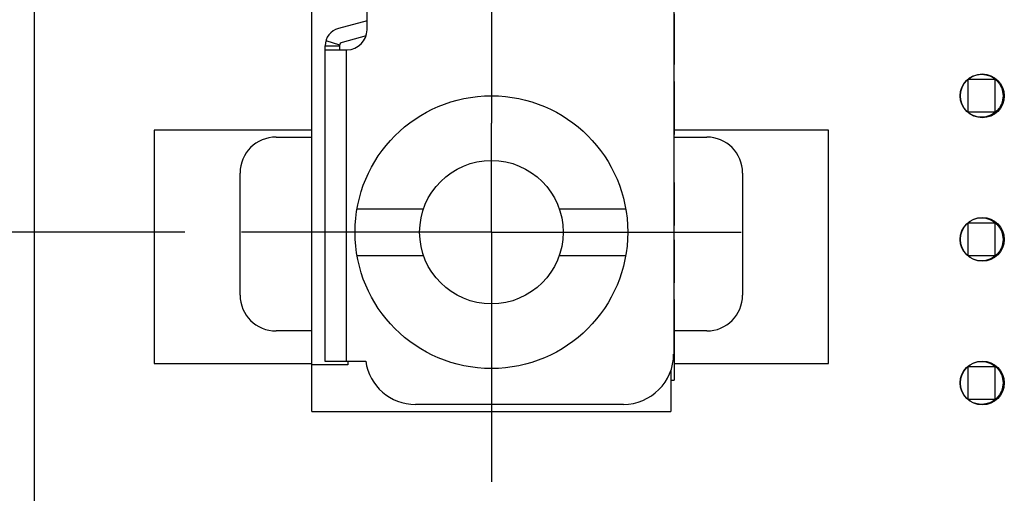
# Model space of a CAD drawing. Header units: inches. Extents: x 0 to 34, y 0 to 22.
# Tile 5 of 51: x 11.1 to 12.2, y 10.1 to 10.6. Entities that reach past the tile are written whole.
import ezdxf

# ---------------------------------------------------------------- set-up
doc = ezdxf.new("R2010")
doc.units = ezdxf.units.IN
doc.header["$LTSCALE"] = 1.87
doc.header["$MEASUREMENT"] = 0
doc.linetypes.add('CENTER', pattern=[0.6, 0.375, -0.075, 0.075, -0.075])
doc.layers.get('0').update_dxf_attribs({"linetype": 'CONTINUOUS'})
for name, color, linetype in [('02___PRT_ALL_AXES', 7, 'CONTINUOUS'), ('DATUMCURVES', 7, 'CONTINUOUS'), ('DIMENSIONS', 7, 'CONTINUOUS')]:
    doc.layers.add(name, color=color, linetype=linetype)
doc.styles.get("Standard").update_dxf_attribs({"font": 'txt', "width": 0.8})
doc.dimstyles.new('DIMSTYLE_2', dxfattribs={"dimtxt": 0.125, "dimasz": 0.18, "dimexe": 0.125, "dimexo": 0.0625, "dimgap": 0.03125, "dimtad": 0, "dimtih": 1, "dimtoh": 1, "dimlfac": 0.5, "dimdsep": 46, "dimtxsty": 'STANDARD', "dimblk": '_FILLED', "dimblk1": '_FILLED', "dimblk2": '_FILLED', "dimcen": 0.09, "dimadec": 0, "dimazin": 0, "dimtp": 0.001, "dimtm": 0.001, "dimtfac": 1, "dimtofl": 0, "dimtmove": 0, "dimatfit": 3, "dimldrblk": '_FILLED', "dimfxl": 1, "dimtolj": 1, "dimarcsym": 0})
doc.dimstyles.new('DIMSTYLE_3', dxfattribs={"dimtxt": 0.125, "dimasz": 0.18, "dimexe": 0.125, "dimexo": 0.0625, "dimgap": 0.03125, "dimtad": 0, "dimtih": 1, "dimtoh": 1, "dimlfac": 0.5, "dimdsep": 46, "dimtxsty": 'STANDARD', "dimblk": '_FILLED', "dimblk1": '_FILLED', "dimblk2": '_FILLED', "dimcen": 0.09, "dimadec": 0, "dimazin": 0, "dimtfac": 1, "dimtofl": 0, "dimtmove": 0, "dimatfit": 3, "dimldrblk": '_FILLED', "dimfxl": 1, "dimtolj": 1, "dimarcsym": 0})

# ---------------------------------------------------------------- blocks, each defined once
blk = doc.blocks.new('*D8')
at = {"layer": 'DIMENSIONS', "color": 2, "linetype": 'CONTINUOUS'}
blk.add_line((11.314, 10.3909), (10.4614, 10.3909), dxfattribs=at)
at = {"layer": 'DIMENSIONS', "color": 2, "linetype": 'CONTINUOUS', "insert": (10.3989, 10.4534), "char_height": 0.125, "width": 1.325, "attachment_point": 3, "line_spacing_factor": 0.9}
blk.add_mtext('53.11{\\Ftxt.shx;\\W1.000000;\\H0.125000; }[2.091]', dxfattribs=at)
blk = doc.blocks.new('_FILLED')
at = {"color": 0, "linetype": 'BYBLOCK'}
blk.add_solid([(0, 0), (-1, 0.1736), (-1, -0.1736)], dxfattribs=at)
blk = doc.blocks.new('*D9')
at = {"layer": 'DIMENSIONS', "color": 2, "linetype": 'CONTINUOUS'}
blk.add_line((11.314, 13.3594), (10.4614, 13.3594), dxfattribs=at)
at = {"layer": 'DIMENSIONS', "color": 2, "linetype": 'CONTINUOUS', "insert": (10.3989, 13.4219), "char_height": 0.125, "width": 1.325, "attachment_point": 3, "line_spacing_factor": 0.9}
blk.add_mtext('90.81{\\Ftxt.shx;\\W1.000000;\\H0.125000; }[3.575]', dxfattribs=at)
blk = doc.blocks.new('*D10')
at = {"layer": 'DIMENSIONS', "color": 2, "linetype": 'CONTINUOUS'}
blk.add_line((11.4451, 13.9853), (10.4614, 13.9853), dxfattribs=at)
at = {"layer": 'DIMENSIONS', "color": 2, "linetype": 'CONTINUOUS', "insert": (10.3989, 14.0478), "char_height": 0.125, "width": 1.625, "attachment_point": 3, "line_spacing_factor": 0.9}
blk.add_mtext('2X 98.75{\\Ftxt.shx;\\W1.000000;\\H0.125000; }[3.888]', dxfattribs=at)
blk = doc.blocks.new('*D11')
at = {"layer": 'DIMENSIONS', "color": 2, "linetype": 'CONTINUOUS'}
blk.add_line((11.1651, 14.2295), (10.4614, 14.2295), dxfattribs=at)
at = {"layer": 'DIMENSIONS', "color": 2, "linetype": 'CONTINUOUS', "insert": (10.3989, 14.292), "char_height": 0.125, "width": 1.425, "attachment_point": 3, "line_spacing_factor": 0.9}
blk.add_mtext('101.86{\\Ftxt.shx;\\W1.000000;\\H0.125000; }[4.010]', dxfattribs=at)
blk = doc.blocks.new('*D14')
at = {"layer": 'DIMENSIONS', "color": 2, "linetype": 'CONTINUOUS'}
blk.add_line((11.1489, 6.2257), (11.1489, 5.5219), dxfattribs=at)
at = {"layer": 'DIMENSIONS', "color": 2, "linetype": 'CONTINUOUS', "insert": (11.0864, 5.4594), "char_height": 0.125, "width": 0.825, "attachment_point": 3, "rotation": 90, "line_spacing_factor": 0.9}
blk.add_mtext('0{\\Ftxt.shx;\\W1.000000;\\H0.125000; }[.000]', dxfattribs=at)
blk = doc.blocks.new('*D15')
at = {"layer": 'DIMENSIONS', "color": 2, "linetype": 'CONTINUOUS'}
blk.add_line((11.1489, 10.157), (11.1489, 5.5219), dxfattribs=at)
at = {"layer": 'DIMENSIONS', "color": 2, "linetype": 'CONTINUOUS', "insert": (11.0864, 5.4594), "char_height": 0.125, "width": 0.825, "attachment_point": 3, "rotation": 90, "line_spacing_factor": 0.9}
blk.add_mtext('0{\\Ftxt.shx;\\W1.000000;\\H0.125000; }[.000]', dxfattribs=at)
blk = doc.blocks.new('*D24')
at = {"layer": 'DIMENSIONS', "color": 2, "linetype": 'CONTINUOUS'}
blk.add_line((11.5014, 11.8752), (10.4614, 11.8752), dxfattribs=at)
at = {"layer": 'DIMENSIONS', "color": 2, "linetype": 'CONTINUOUS', "insert": (10.3989, 11.9377), "char_height": 0.125, "width": 1.325, "attachment_point": 3, "line_spacing_factor": 0.9}
blk.add_mtext('71.96{\\Ftxt.shx;\\W1.000000;\\H0.125000; }[2.833]', dxfattribs=at)

msp = doc.modelspace()

# ---------------------------------------------------------------- linework, layer by layer
at = {"color": 7, "linetype": 'CONTINUOUS'}
for p, q in [((11.1489, 14.1508), (11.1489, 6.2882)), ((11.5142, 10.613), (11.5142, 13.1374)), ((11.4536, 10.1941), (11.4536, 11.2748)), ((11.8505, 10.8019), (11.8505, 10.2571)), ((11.8512, 10.6304), (11.8512, 10.5748)), ((11.5142, 10.6228), (11.4827, 10.6143)), ((11.4689, 10.601), (11.484, 10.5964)), ((11.5131, 10.6062), (11.4867, 10.5991)), ((11.4681, 10.2492), (11.4681, 10.5953)), ((11.4681, 10.5953), (11.4838, 10.5953)), ((11.4681, 10.5909), (11.4921, 10.5909)), ((11.4838, 10.5953), (11.4838, 10.5909)), ((11.4917, 10.2492), (11.4917, 10.5909)), ((11.8505, 10.5748), (11.8512, 10.5748)), ((11.8505, 10.5563), (11.8512, 10.5563)), ((11.8512, 10.5563), (11.8512, 10.4979)), ((12.1733, 10.5582), (12.1733, 10.5228)), ((12.2032, 10.5582), (12.1733, 10.5582)), ((12.2032, 10.5228), (12.2032, 10.5582)), ((11.8505, 10.5478), (11.8512, 10.5478)), ((12.1733, 10.5228), (12.2032, 10.5228)), ((11.8505, 10.5169), (11.8512, 10.5169)), ((11.4142, 10.4952), (11.4536, 10.4952)), ((11.8505, 10.4979), (11.8512, 10.4979)), ((11.8505, 10.4952), (11.8867, 10.4952)), ((11.3749, 10.3219), (11.3749, 10.4558)), ((11.926, 10.4558), (11.926, 10.3219)), ((11.8505, 10.4452), (11.8512, 10.4452)), ((11.8512, 10.4452), (11.8512, 10.3982)), ((11.5031, 10.4165), (11.576, 10.4165)), ((11.7249, 10.4165), (11.7979, 10.4165)), ((11.8505, 10.4082), (11.8512, 10.4082)), ((11.8505, 10.3982), (11.8512, 10.3982)), ((12.1733, 10.4008), (12.1733, 10.3653)), ((12.2032, 10.4008), (12.1733, 10.4008)), ((12.2032, 10.3653), (12.2032, 10.4008)), ((11.8505, 10.3825), (11.8512, 10.3825)), ((11.8512, 10.3825), (11.8512, 10.3355)), ((11.5031, 10.3653), (11.576, 10.3653)), ((11.7249, 10.3653), (11.7979, 10.3653)), ((12.1733, 10.3653), (12.2032, 10.3653)), ((11.8505, 10.3455), (11.8512, 10.3455)), ((11.8505, 10.3355), (11.8512, 10.3355)), ((11.8505, 10.317), (11.8512, 10.317)), ((11.8512, 10.317), (11.8512, 10.2287)), ((11.4536, 10.2826), (11.4142, 10.2826)), ((11.8505, 10.2757), (11.8512, 10.2757)), ((11.8505, 10.2743), (11.8512, 10.2743)), ((11.8867, 10.2826), (11.8512, 10.2826)), ((11.493, 10.2452), (11.4536, 10.2452)), ((11.5126, 10.2492), (11.4681, 10.2492)), ((11.493, 10.2492), (11.493, 10.2452)), ((12.1733, 10.2433), (12.1733, 10.2078)), ((12.2032, 10.2433), (12.1733, 10.2433)), ((12.2032, 10.2078), (12.2032, 10.2433)), ((11.8473, 10.2387), (11.8473, 10.1941)), ((11.8473, 10.2287), (11.8512, 10.2287)), ((11.7953, 10.2019), (11.5671, 10.2019)), ((12.1733, 10.2078), (12.2032, 10.2078)), ((11.4536, 10.1941), (11.8473, 10.1941))]:
    msp.add_line(p, q, dxfattribs=at)
for radius in [0.1496, 0.0787]:
    msp.add_circle((11.6505, 10.3909), radius, dxfattribs=at)
for centre, radius, start, end in [((11.4878, 10.5953), 0.0197, 105, 180), ((11.4921, 10.613), 0.022, 270, 360), ((11.4878, 10.5953), 0.00394, 105, 180), ((11.4142, 10.4558), 0.0394, 90, 180), ((11.8867, 10.4558), 0.0394, 0, 90), ((11.4142, 10.3219), 0.0394, 180, 270), ((11.8867, 10.3219), 0.0394, 270, 360), ((11.7953, 10.2571), 0.0551, 270, 360), ((11.5671, 10.2571), 0.0551, 188.2132, 270)]:
    msp.add_arc(centre, radius, start, end, dxfattribs=at)
at = {"layer": '02___PRT_ALL_AXES', "color": 7, "linetype": 'CONTINUOUS'}
msp.add_line((11.1489, 14.1507), (11.1489, 6.2881), dxfattribs=at)
at = {"layer": '02___PRT_ALL_AXES', "color": 7, "linetype": 'CENTER'}
for p, q in [((11.6505, 13.3594), (11.6505, 10.5105)), ((11.6505, 10.3909), (11.6505, 10.5105)), ((11.6505, 10.3909), (11.3765, 10.3909)), ((11.6505, 10.3909), (11.6505, 10.1169)), ((11.6505, 10.3909), (11.9245, 10.3909))]:
    msp.add_line(p, q, dxfattribs=at)
at = {"layer": '02___PRT_ALL_AXES', "color": 7, "linetype": 'CONTINUOUS'}
for centre, radius in [((12.1883, 10.5405), 0.0236), ((12.1892, 10.5404), 0.024), ((12.1883, 10.383), 0.0236), ((12.1892, 10.383), 0.024), ((12.1883, 10.2256), 0.0236), ((12.1892, 10.2255), 0.024)]:
    msp.add_circle(centre, radius, dxfattribs=at)
at = {"layer": 'DATUMCURVES', "color": 4, "linetype": 'CONTINUOUS'}
for p, q in [((11.2804, 10.5027), (11.2804, 10.2468)), ((11.4536, 10.5027), (11.2804, 10.5027)), ((12.0205, 10.5027), (11.8512, 10.5027)), ((12.0205, 10.2468), (12.0205, 10.5027)), ((11.2804, 10.2468), (11.4536, 10.2468)), ((11.8512, 10.2468), (12.0205, 10.2468))]:
    msp.add_line(p, q, dxfattribs=at)

# ---------------------------------------------------------------- dimensions: what is measured, and where the dimension line sits
at = {"layer": 'DIMENSIONS', "color": 2, "linetype": 'CONTINUOUS'}
for feature_location, offset, dtype, origin, dimstyle, picture, middle in [((11.1651, 14.2295), (-0.7037, 0), 0, (11.2276, 6.2094), 'DIMSTYLE_2', '*D11', (9.6864, 14.2295)), ((11.3139574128, 13.359421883), (-0.8525748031, 0), 0, (11.3764574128, 6.209421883), 'DIMSTYLE_2', '*D9', (9.7363826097, 13.359421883)), ((11.5014, 11.8752), (-1.04, 0), 0, (11.5639, 6.2094), 'DIMSTYLE_2', '*D24', (9.7364, 11.8752)), ((11.314, 10.3909), (-0.8526, 0), 0, (11.3765, 6.2094), 'DIMSTYLE_2', '*D8', (9.7364, 10.3909)), ((11.1488826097, 6.2256620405), (0, -0.7037401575), 1, (11.1488826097, 10.2194612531), 'DIMSTYLE_2', '*D14', (11.1488826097, 5.046921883)), ((11.1488826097, 10.1569612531), (0, -4.6350393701), 1, (11.1488826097, 10.2194612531), 'DIMSTYLE_3', '*D15', (11.1488826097, 5.046921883))]:
    dim = msp.add_ordinate_dim(feature_location=feature_location, offset=offset, dtype=dtype, origin=origin, dimstyle=dimstyle, dxfattribs=at)
    dim.commit()
    dim.dimension.update_dxf_attribs({"geometry": picture, "text_midpoint": middle})
dim = msp.add_ordinate_dim(feature_location=(11.4451, 13.9853), offset=(-0.9838, 0), dtype=0, origin=(11.5076, 6.2094), text='2X <>', dimstyle='DIMSTYLE_2', dxfattribs=at)
dim.commit()
dim.dimension.update_dxf_attribs({"geometry": '*D10', "text_midpoint": (9.5864, 13.9853)})

doc.saveas('drawing.dxf')
